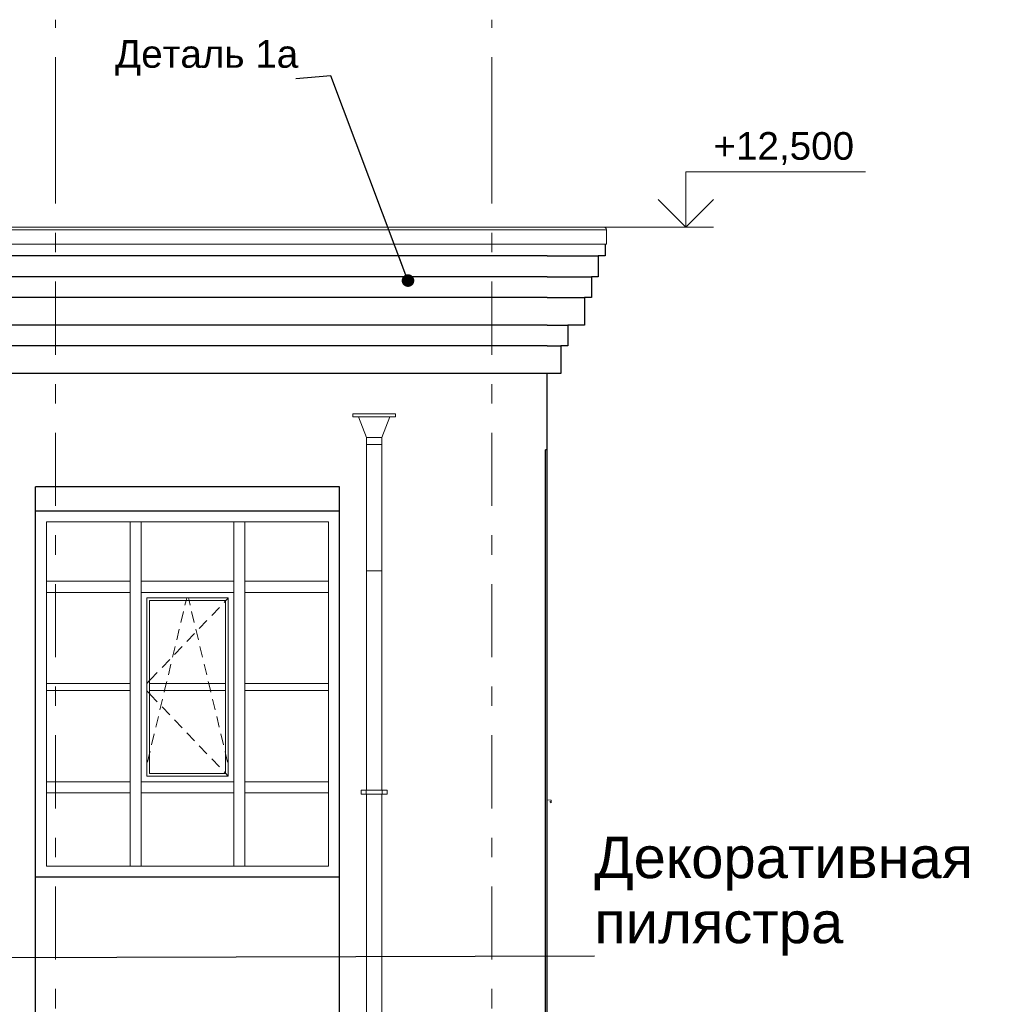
# Model space of a CAD drawing. Header units: millimetres. Extents: x -15683 to 202647, y -7448 to 20513.
# Tile 86 of 114: x 173873 to 180894, y 4201 to 11321. Entities that reach past the tile are written whole.
import ezdxf
from ezdxf.enums import TextEntityAlignment as Align

# ---------------------------------------------------------------- set-up
doc = ezdxf.new("R2010")
doc.units = ezdxf.units.MM
doc.header["$MEASUREMENT"] = 0
doc.set_wipeout_variables(frame=1)
doc.linetypes.add('Wipeout_Contour', pattern=[1000, 0, -1000])
doc.linetypes.add('Штрих-Штриховая', pattern=[1093.611073, 529.166651, -211.666656, 141.111112, -211.666656])
for name, color, linetype in [('1 Молдинги', 7, 'Continuous'), ('Конструктив - Навесные Стены', 7, 'Continuous'), ('Конструктив - Стены Несущие', 7, 'Continuous'), ('Новый_1 ВОДОСТОК', 7, 'Continuous'), ('Новый_1_Конструктив-парапет', 7, 'Continuous'), ('Новый_Окна Archicad', 7, 'Continuous'), ('Окна Archicad', 7, 'Continuous'), ('Размер - Отметка Уровня', 7, 'Continuous'), ('Фартук парапета', 7, 'Continuous'), ('Элемент Модели - Оси', 7, 'Continuous')]:
    doc.layers.add(name, color=color, linetype=linetype)
for name, color, linetype, lineweight in [('1 Молдинги_Ном._пера__21', 7, 'Continuous', 30), ('Аннотация - Выносная Надпись.Фасад фрагмент_Ном._пера__1', 7, 'Continuous', 15), ('Конструктив - Навесные Стены_Ном._пера__120', 7, 'Continuous', 5), ('Конструктив - Стены Несущие_Ном._пера__21', 7, 'Continuous', 30), ('Новый_1 ВОДОСТОК_Ном._пера__120', 7, 'Continuous', 5), ('Новый_1_Конструктив-парапет_Ном._пера__21', 7, 'Continuous', 30), ('Новый_Аннотация - Выносная Надпись.Фасад фрагмент_Ном._пера__1', 7, 'Continuous', 15), ('Новый_Окна Archicad_Ном._пера__120', 7, 'Continuous', 5), ('Окна Archicad_Ном._пера__21', 7, 'Continuous', 30), ('Размер - Отметка Уровня_Ном._пера__120', 7, 'Continuous', 5), ('Фартук парапета_Ном._пера__120', 7, 'Continuous', 5), ('Элемент Модели - Оси_Ном._пера__1', 7, 'Continuous', 15), ('Элемент Модели - Оси_Ном._пера__120', 7, 'Continuous', 5)]:
    doc.layers.add(name, color=color, linetype=linetype, lineweight=lineweight)
doc.styles.add('СГЕНЕРИР_СТИЛЬ_1', font='arial.ttf')
doc.dimstyles.new('СГЕНЕРИР_СТИЛЬ__2', dxfattribs={"dimtxt": 0.18, "dimasz": 182.4, "dimexe": 0.18, "dimexo": 0.0625, "dimgap": 0, "dimtad": 0, "dimtih": 1, "dimtoh": 1, "dimdec": 4, "dimzin": 0, "dimdsep": 46, "dimcen": 0.09, "dimadec": 0, "dimazin": 0, "dimtfac": 1, "dimtdec": 4, "dimtmove": 0, "dimatfit": 3, "dimldrblk": 'ARROWHEAD_11', "dimfxl": 1, "dimtolj": 1, "dimtzin": 0, "dimarcsym": 0})

# ---------------------------------------------------------------- blocks, each defined once
blk = doc.blocks.new('Элемент Разреза_202_3', base_point=(140863.2, -2680.3))
at = {"layer": 'Конструктив - Стены Несущие_Ном._пера__21', "color": 7, "linetype": 'Continuous', "lineweight": 30}
blk.add_line((177687.5, 4869.7), (177687.5, 1169.7), dxfattribs=at)
blk = doc.blocks.new('Элемент Разреза_203_3', base_point=(140863.2, -2680.3))
at = {"layer": 'Конструктив - Стены Несущие_Ном._пера__21', "color": 7, "linetype": 'Continuous', "lineweight": 30}
blk.add_line((173987.5, 2379.8), (173987.5, 4869.7), dxfattribs=at)
blk = doc.blocks.new('Элемент Разреза_205_3', base_point=(140863.2, -2680.3))
at = {"layer": 'Конструктив - Стены Несущие_Ном._пера__21', "color": 7, "linetype": 'Continuous', "lineweight": 30}
blk.add_line((177687.5, 8209.7), (177687.5, 4869.7), dxfattribs=at)
blk = doc.blocks.new('Элемент Разреза_206_3', base_point=(140863.2, -2680.3))
at = {"layer": 'Конструктив - Стены Несущие_Ном._пера__21', "color": 7, "linetype": 'Continuous', "lineweight": 30}
blk.add_line((173987.5, 4869.7), (173987.5, 7943.6), dxfattribs=at)
blk = doc.blocks.new('Элемент Разреза_208_3', base_point=(140863.2, -2680.3))
at = {"layer": 'Новый_1_Конструктив-парапет_Ном._пера__21', "color": 7, "linetype": 'Continuous', "lineweight": 30}
for p, q in [((177687.5, 8762.2), (177687.5, 8209.7)), ((177687.5, 8209.7), (177686.5, 8209.7))]:
    blk.add_line(p, q, dxfattribs=at)
blk = doc.blocks.new('Элемент Разреза_223_3', base_point=(140863.2, -2680.3))
at = {"layer": 'Конструктив - Навесные Стены_Ном._пера__120', "color": 7, "linetype": 'Continuous', "lineweight": 5}
blk.add_line((174672.5, 5199.7), (174067.5, 5199.7), dxfattribs=at)
blk = doc.blocks.new('Элемент Разреза_224_3', base_point=(140863.2, -2680.3))
at = {"layer": 'Конструктив - Навесные Стены_Ном._пера__120', "color": 7, "linetype": 'Continuous', "lineweight": 5}
blk.add_line((175422.5, 5199.7), (174752.5, 5199.7), dxfattribs=at)
blk = doc.blocks.new('Элемент Разреза_225_3', base_point=(140863.2, -2680.3))
at = {"layer": 'Конструктив - Навесные Стены_Ном._пера__120', "color": 7, "linetype": 'Continuous', "lineweight": 5}
for p, q in [((176107.5, 7259.7), (176107.5, 7689.7)), ((176107.5, 7219.7), (176107.5, 7259.7))]:
    blk.add_line(p, q, dxfattribs=at)
blk = doc.blocks.new('Элемент Разреза_226_3', base_point=(140863.2, -2680.3))
at = {"layer": 'Конструктив - Навесные Стены_Ном._пера__120', "color": 7, "linetype": 'Continuous', "lineweight": 5}
blk.add_line((174752.5, 7689.7), (175422.5, 7689.7), dxfattribs=at)
blk = doc.blocks.new('Элемент Разреза_227_3', base_point=(140863.2, -2680.3))
at = {"layer": 'Конструктив - Навесные Стены_Ном._пера__120', "color": 7, "linetype": 'Continuous', "lineweight": 5}
for p, q in [((176107.5, 7179.7), (176107.5, 7219.7)), ((176107.5, 5809.7), (176107.5, 7179.7)), ((176107.5, 5769.7), (176107.5, 5809.7))]:
    blk.add_line(p, q, dxfattribs=at)
blk = doc.blocks.new('Элемент Разреза_228_3', base_point=(140863.2, -2680.3))
at = {"layer": 'Конструктив - Навесные Стены_Ном._пера__120', "color": 7, "linetype": 'Continuous', "lineweight": 5}
for p, q in [((174067.5, 7179.7), (174067.5, 7219.7)), ((174067.5, 5809.7), (174067.5, 7179.7)), ((174067.5, 5769.7), (174067.5, 5809.7))]:
    blk.add_line(p, q, dxfattribs=at)
blk = doc.blocks.new('Элемент Разреза_229_3', base_point=(140863.2, -2680.3))
at = {"layer": 'Конструктив - Навесные Стены_Ном._пера__120', "color": 7, "linetype": 'Continuous', "lineweight": 5}
blk.add_line((175502.5, 7689.7), (176107.5, 7689.7), dxfattribs=at)
blk = doc.blocks.new('Элемент Разреза_230_3', base_point=(140863.2, -2680.3))
at = {"layer": 'Конструктив - Навесные Стены_Ном._пера__120', "color": 7, "linetype": 'Continuous', "lineweight": 5}
blk.add_line((174067.5, 7689.7), (174672.5, 7689.7), dxfattribs=at)
blk = doc.blocks.new('Элемент Разреза_231_3', base_point=(140863.2, -2680.3))
at = {"layer": 'Конструктив - Навесные Стены_Ном._пера__120', "color": 7, "linetype": 'Continuous', "lineweight": 5}
blk.add_line((174067.5, 5199.7), (174067.5, 5729.7), dxfattribs=at)
blk = doc.blocks.new('Элемент Разреза_232_3', base_point=(140863.2, -2680.3))
at = {"layer": 'Конструктив - Навесные Стены_Ном._пера__120', "color": 7, "linetype": 'Continuous', "lineweight": 5}
blk.add_line((176107.5, 5199.7), (175502.5, 5199.7), dxfattribs=at)
blk = doc.blocks.new('Элемент Разреза_233_3', base_point=(140863.2, -2680.3))
at = {"layer": 'Конструктив - Навесные Стены_Ном._пера__120', "color": 7, "linetype": 'Continuous', "lineweight": 5}
blk.add_line((176107.5, 5199.7), (176107.5, 5729.7), dxfattribs=at)
blk = doc.blocks.new('Элемент Разреза_234_3', base_point=(140863.2, -2680.3))
at = {"layer": 'Конструктив - Навесные Стены_Ном._пера__120', "color": 7, "linetype": 'Continuous', "lineweight": 5}
for p, q in [((175422.5, 5199.7), (175422.5, 5729.7)), ((175502.5, 5199.7), (175502.5, 5729.7)), ((175502.5, 5199.7), (175422.5, 5199.7))]:
    blk.add_line(p, q, dxfattribs=at)
blk = doc.blocks.new('Элемент Разреза_235_3', base_point=(140863.2, -2680.3))
at = {"layer": 'Конструктив - Навесные Стены_Ном._пера__120', "color": 7, "linetype": 'Continuous', "lineweight": 5}
for p, q in [((174672.5, 5199.7), (174672.5, 5729.7)), ((174752.5, 5199.7), (174752.5, 5729.7)), ((174752.5, 5199.7), (174672.5, 5199.7))]:
    blk.add_line(p, q, dxfattribs=at)
blk = doc.blocks.new('Элемент Разреза_236_3', base_point=(140863.2, -2680.3))
at = {"layer": 'Конструктив - Навесные Стены_Ном._пера__120', "color": 7, "linetype": 'Continuous', "lineweight": 5}
for p, q in [((176107.5, 5809.7), (175502.5, 5809.7)), ((175502.5, 5729.7), (175502.5, 5769.7)), ((176107.5, 5769.7), (176107.5, 5729.7)), ((176107.5, 5729.7), (175502.5, 5729.7))]:
    blk.add_line(p, q, dxfattribs=at)
blk = doc.blocks.new('Элемент Разреза_237_3', base_point=(140863.2, -2680.3))
at = {"layer": 'Конструктив - Навесные Стены_Ном._пера__120', "color": 7, "linetype": 'Continuous', "lineweight": 5}
for p, q in [((175422.5, 5809.7), (174752.5, 5809.7)), ((174752.5, 5729.7), (174752.5, 5769.7)), ((175422.5, 5769.7), (175422.5, 5729.7)), ((175422.5, 5729.7), (174752.5, 5729.7))]:
    blk.add_line(p, q, dxfattribs=at)
blk = doc.blocks.new('Элемент Разреза_238_3', base_point=(140863.2, -2680.3))
at = {"layer": 'Конструктив - Навесные Стены_Ном._пера__120', "color": 7, "linetype": 'Continuous', "lineweight": 5}
for p, q in [((174672.5, 5809.7), (174067.5, 5809.7)), ((174067.5, 5729.7), (174067.5, 5769.7)), ((174672.5, 5769.7), (174672.5, 5729.7)), ((174672.5, 5729.7), (174067.5, 5729.7))]:
    blk.add_line(p, q, dxfattribs=at)
blk = doc.blocks.new('Элемент Разреза_242_3', base_point=(140863.2, -2680.3))
at = {"layer": 'Конструктив - Навесные Стены_Ном._пера__120', "color": 7, "linetype": 'Continuous', "lineweight": 5}
for p, q in [((175502.5, 6519.7), (176107.5, 6519.7)), ((176107.5, 6469.7), (175502.5, 6469.7))]:
    blk.add_line(p, q, dxfattribs=at)
blk = doc.blocks.new('Элемент Разреза_243_3', base_point=(140863.2, -2680.3))
at = {"layer": 'Конструктив - Навесные Стены_Ном._пера__120', "color": 7, "linetype": 'Continuous', "lineweight": 5}
for p, q in [((174792.5, 7139.7), (174792.5, 5849.7)), ((175382.5, 7139.7), (174792.5, 7139.7)), ((175076.7, 7119.7), (175081.5, 7139.7)), ((175098.2, 7119.7), (175093.4, 7139.7)), ((175382.5, 7138.5), (175362.5, 7117.6)), ((175382.5, 5849.7), (175382.5, 7139.7)), ((175362.5, 7119.7), (174812.5, 7119.7)), ((174812.5, 7119.7), (174812.5, 6519.7)), ((175068.9, 7086.9), (175076.7, 7119.7)), ((175106.1, 7086.9), (175098.2, 7119.7)), ((175317.7, 7070.7), (175262.4, 7012.8)), ((175362.5, 7117.6), (175352.2, 7106.8)), ((175362.5, 6519.7), (175362.5, 7119.7)), ((175039.2, 6962.7), (175057.8, 7040.5)), ((175135.7, 6962.7), (175117.1, 7040.5)), ((175009, 6836.2), (175027.6, 6914)), ((175165.9, 6836.2), (175147.3, 6914)), ((175227.9, 6976.7), (175172.6, 6918.8)), ((175138.1, 6882.7), (175082.8, 6824.8)), ((174978.8, 6709.8), (174997.4, 6787.6)), ((175048.3, 6788.6), (174993, 6730.8)), ((175196.1, 6709.8), (175177.5, 6787.6)), ((174958.5, 6694.6), (174903.2, 6636.8)), ((174948.7, 6583.3), (174967.2, 6661.1)), ((175226.3, 6583.3), (175207.7, 6661.1)), ((174822.7, 6552.5), (174812.5, 6541.8)), ((174868.7, 6600.6), (174822.7, 6552.5)), ((174812.5, 6541.8), (174792.5, 6520.8)), ((174812.5, 6469.7), (174812.5, 6519.7)), ((174812.5, 6519.7), (175362.5, 6519.7)), ((174921.5, 6469.7), (174933.4, 6519.7)), ((174933.4, 6519.7), (174937, 6534.7)), ((175241.5, 6519.7), (175237.9, 6534.7)), ((175253.4, 6469.7), (175241.5, 6519.7)), ((175362.5, 6519.7), (175362.5, 6469.7)), ((174812.5, 6447.6), (174792.5, 6468.5)), ((175362.5, 6469.7), (174812.5, 6469.7)), ((174812.5, 6469.7), (174812.5, 5869.7)), ((174822.7, 6436.8), (174812.5, 6447.6)), ((174868.7, 6388.7), (174822.7, 6436.8)), ((174888.3, 6330.4), (174906.8, 6408.3)), ((174918.5, 6456.9), (174921.5, 6469.7)), ((175256.5, 6456.9), (175253.4, 6469.7)), ((175286.7, 6330.4), (175268.1, 6408.3)), ((175362.5, 5869.7), (175362.5, 6469.7)), ((174958.5, 6294.7), (174903.2, 6352.5)), ((174858.1, 6204), (174876.6, 6281.8)), ((175316.9, 6204), (175298.3, 6281.8)), ((175048.3, 6200.7), (174993, 6258.5)), ((174827.9, 6077.6), (174846.5, 6155.4)), ((175138.1, 6106.7), (175082.8, 6164.5)), ((175347.1, 6077.6), (175328.5, 6155.4)), ((175227.9, 6012.7), (175172.6, 6070.5)), ((174797.7, 5951.1), (174812.5, 6013.1)), ((174812.5, 6013.1), (174816.3, 6028.9)), ((175362.5, 6013.1), (175358.7, 6028.9)), ((175377.3, 5951.1), (175362.5, 6013.1)), ((175317.7, 5918.7), (175262.4, 5976.5)), ((174792.5, 5849.7), (175382.5, 5849.7)), ((174812.5, 5869.7), (175362.5, 5869.7)), ((175362.5, 5871.8), (175352.2, 5882.5)), ((175382.5, 5850.8), (175362.5, 5871.8))]:
    blk.add_line(p, q, dxfattribs=at)
blk = doc.blocks.new('Элемент Разреза_244_3', base_point=(140863.2, -2680.3))
at = {"layer": 'Конструктив - Навесные Стены_Ном._пера__120', "color": 7, "linetype": 'Continuous', "lineweight": 5}
for p, q in [((174067.5, 6519.7), (174672.5, 6519.7)), ((174672.5, 6469.7), (174067.5, 6469.7))]:
    blk.add_line(p, q, dxfattribs=at)
blk = doc.blocks.new('Элемент Разреза_245_3', base_point=(140863.2, -2680.3))
at = {"layer": 'Конструктив - Навесные Стены_Ном._пера__120', "color": 7, "linetype": 'Continuous', "lineweight": 5}
for p, q in [((175422.5, 5769.7), (175422.5, 7179.7)), ((175502.5, 5809.7), (175502.5, 7179.7)), ((175502.5, 5769.7), (175502.5, 5809.7))]:
    blk.add_line(p, q, dxfattribs=at)
blk = doc.blocks.new('Элемент Разреза_246_3', base_point=(140863.2, -2680.3))
at = {"layer": 'Конструктив - Навесные Стены_Ном._пера__120', "color": 7, "linetype": 'Continuous', "lineweight": 5}
for p, q in [((174672.5, 5809.7), (174672.5, 7179.7)), ((174752.5, 5809.7), (174752.5, 7179.7)), ((174672.5, 5769.7), (174672.5, 5809.7)), ((174752.5, 5769.7), (174752.5, 5809.7))]:
    blk.add_line(p, q, dxfattribs=at)
blk = doc.blocks.new('Элемент Разреза_247_3', base_point=(140863.2, -2680.3))
at = {"layer": 'Конструктив - Навесные Стены_Ном._пера__120', "color": 7, "linetype": 'Continuous', "lineweight": 5}
for p, q in [((176107.5, 7259.7), (175502.5, 7259.7)), ((175502.5, 7179.7), (175502.5, 7219.7)), ((176107.5, 7179.7), (175502.5, 7179.7))]:
    blk.add_line(p, q, dxfattribs=at)
blk = doc.blocks.new('Элемент Разреза_248_3', base_point=(140863.2, -2680.3))
at = {"layer": 'Конструктив - Навесные Стены_Ном._пера__120', "color": 7, "linetype": 'Continuous', "lineweight": 5}
for p, q in [((175422.5, 7259.7), (174752.5, 7259.7)), ((174752.5, 7179.7), (174752.5, 7219.7)), ((175422.5, 7219.7), (175422.5, 7179.7)), ((175422.5, 7179.7), (174752.5, 7179.7))]:
    blk.add_line(p, q, dxfattribs=at)
blk = doc.blocks.new('Элемент Разреза_249_3', base_point=(140863.2, -2680.3))
at = {"layer": 'Конструктив - Навесные Стены_Ном._пера__120', "color": 7, "linetype": 'Continuous', "lineweight": 5}
for p, q in [((174672.5, 7259.7), (174067.5, 7259.7)), ((174672.5, 7219.7), (174672.5, 7179.7)), ((174672.5, 7179.7), (174067.5, 7179.7))]:
    blk.add_line(p, q, dxfattribs=at)
blk = doc.blocks.new('Элемент Разреза_250_3', base_point=(140863.2, -2680.3))
at = {"layer": 'Конструктив - Навесные Стены_Ном._пера__120', "color": 7, "linetype": 'Continuous', "lineweight": 5}
for p, q in [((175422.5, 7259.7), (175422.5, 7689.7)), ((175422.5, 7689.7), (175502.5, 7689.7)), ((175502.5, 7259.7), (175502.5, 7689.7)), ((175422.5, 7219.7), (175422.5, 7259.7)), ((175502.5, 7219.7), (175502.5, 7259.7))]:
    blk.add_line(p, q, dxfattribs=at)
blk = doc.blocks.new('Элемент Разреза_251_3', base_point=(140863.2, -2680.3))
at = {"layer": 'Конструктив - Навесные Стены_Ном._пера__120', "color": 7, "linetype": 'Continuous', "lineweight": 5}
for p, q in [((174672.5, 7259.7), (174672.5, 7689.7)), ((174672.5, 7689.7), (174752.5, 7689.7)), ((174752.5, 7259.7), (174752.5, 7689.7)), ((174672.5, 7219.7), (174672.5, 7259.7)), ((174752.5, 7219.7), (174752.5, 7259.7))]:
    blk.add_line(p, q, dxfattribs=at)
blk = doc.blocks.new('Элемент Разреза_255_3', base_point=(140863.2, -2680.3))
at = {"layer": 'Конструктив - Навесные Стены_Ном._пера__120', "color": 7, "linetype": 'Continuous', "lineweight": 5}
for p, q in [((174067.5, 7259.7), (174067.5, 7689.7)), ((174067.5, 7219.7), (174067.5, 7259.7))]:
    blk.add_line(p, q, dxfattribs=at)
blk = doc.blocks.new('Элемент Разреза_316_3', base_point=(140863.2, -2680.3))
at = {"layer": 'Конструктив - Стены Несущие_Ном._пера__21', "color": 7, "linetype": 'Continuous', "lineweight": 30}
for p, q in [((176187.5, 1169.7), (176187.5, 4869.7)), ((177677.5, 1169.7), (177677.5, 4869.7))]:
    blk.add_line(p, q, dxfattribs=at)
blk = doc.blocks.new('Элемент Разреза_317_3', base_point=(140863.2, -2680.3))
at = {"layer": 'Окна Archicad_Ном._пера__21', "color": 7, "linetype": 'Continuous', "lineweight": 30}
for p, q in [((173987.5, 7769.7), (176187.5, 7769.7)), ((176187.5, 5119.7), (173987.5, 5119.7))]:
    blk.add_line(p, q, dxfattribs=at)
blk = doc.blocks.new('Элемент Разреза_319_3', base_point=(140863.2, -2680.3))
at = {"layer": 'Конструктив - Стены Несущие_Ном._пера__21', "color": 7, "linetype": 'Continuous', "lineweight": 30}
for p, q in [((177677.5, 4869.7), (177677.5, 8209.7)), ((176187.5, 4869.7), (176187.5, 7943.6))]:
    blk.add_line(p, q, dxfattribs=at)
blk = doc.blocks.new('Элемент Разреза_325_3', base_point=(140863.2, -2680.3))
at = {"layer": 'Новый_Окна Archicad_Ном._пера__120', "color": 7, "linetype": 'Continuous', "lineweight": 5}
for p, q in [((177687.5, 5679.7), (177717.5, 5677.8)), ((177717.5, 5657.8), (177707.5, 5667.8)), ((177717.5, 5677.8), (177717.5, 5657.8))]:
    blk.add_line(p, q, dxfattribs=at)
blk = doc.blocks.new('Элемент Разреза_346_3', base_point=(140863.2, -2680.3))
at = {"layer": 'Фартук парапета_Ном._пера__120', "color": 7, "linetype": 'Continuous', "lineweight": 5}
for p, q in [((178099, 9819.6), (171487.5, 9819.6)), ((178117.5, 9802.2), (171487.5, 9802.2)), ((178108.1, 9817.7), (178099, 9819.6)), ((178115, 9811.3), (178108.1, 9817.7)), ((178117.5, 9802.2), (178115, 9811.3)), ((178117.5, 9696.8), (178117.5, 9802.2)), ((178117.5, 9696.8), (171347.5, 9696.8))]:
    blk.add_line(p, q, dxfattribs=at)
blk = doc.blocks.new('Элемент Разреза_348_3', base_point=(140863.2, -2680.3))
at = {"layer": 'Новый_1 ВОДОСТОК_Ном._пера__120', "color": 7, "linetype": 'Continuous', "lineweight": 5}
for p, q in [((176592.5, 8469.7), (176282.5, 8469.7)), ((176282.5, 8449.7), (176282.5, 8469.7)), ((176592.5, 8449.7), (176282.5, 8449.7)), ((176382.5, 8299.7), (176325.3, 8449.7)), ((176549.6, 8449.7), (176492.5, 8299.7)), ((176592.5, 8469.7), (176592.5, 8449.7)), ((176492.5, 8299.7), (176382.5, 8299.7)), ((176382.5, 8249.7), (176382.5, 8299.7)), ((176492.5, 8299.7), (176492.5, 8249.7)), ((176382.5, 8249.7), (176382.5, 7659.4)), ((176492.5, 8249.7), (176382.5, 8249.7)), ((176492.5, 8249.7), (176492.5, 7659.4)), ((176382.5, 7659.4), (176382.5, 7444.8)), ((176492.5, 7659.4), (176492.5, 7444.8)), ((176382.5, 7444.8), (176382.5, 7334.8)), ((176492.5, 7444.8), (176492.5, 7334.8)), ((176382.5, 7334.8), (176382.5, 5749.3)), ((176382.5, 7334.8), (176386.7, 7334.8)), ((176386.7, 7334.8), (176398.6, 7334.8)), ((176398.6, 7334.8), (176416.4, 7334.8)), ((176416.4, 7334.8), (176437.5, 7334.8)), ((176437.5, 7334.8), (176458.5, 7334.8)), ((176458.5, 7334.8), (176476.4, 7334.8)), ((176476.4, 7334.8), (176488.3, 7334.8)), ((176488.3, 7334.8), (176492.5, 7334.8)), ((176492.5, 7334.8), (176492.5, 5749.3)), ((176380.5, 5749.3), (176342.5, 5749.3)), ((176342.5, 5719.3), (176342.5, 5749.3)), ((176380.5, 5719.3), (176342.5, 5719.3)), ((176384.8, 5749.3), (176380.5, 5749.3)), ((176380.5, 5719.3), (176380.5, 5749.3)), ((176384.8, 5719.3), (176380.5, 5719.3)), ((176382.5, 5719.3), (176382.5, 3749.3)), ((176397.2, 5749.3), (176384.8, 5749.3)), ((176397.2, 5719.3), (176384.8, 5719.3)), ((176415.7, 5749.3), (176397.2, 5749.3)), ((176415.7, 5719.3), (176397.2, 5719.3)), ((176437.5, 5749.3), (176415.7, 5749.3)), ((176437.5, 5719.3), (176415.7, 5719.3)), ((176459.3, 5749.3), (176437.5, 5749.3)), ((176459.3, 5719.3), (176437.5, 5719.3)), ((176477.8, 5749.3), (176459.3, 5749.3)), ((176477.8, 5719.3), (176459.3, 5719.3)), ((176490.1, 5749.3), (176477.8, 5749.3)), ((176490.1, 5719.3), (176477.8, 5719.3)), ((176494.5, 5749.3), (176490.1, 5749.3)), ((176494.5, 5719.3), (176490.1, 5719.3)), ((176492.5, 5719.3), (176492.5, 3749.3)), ((176532.5, 5749.3), (176494.5, 5749.3)), ((176494.5, 5719.3), (176494.5, 5749.3)), ((176532.5, 5719.3), (176494.5, 5719.3)), ((176532.5, 5719.3), (176532.5, 5749.3))]:
    blk.add_line(p, q, dxfattribs=at)
blk = doc.blocks.new('Элемент Разреза_352_3', base_point=(140863.2, -2680.3))
at = {"layer": '1 Молдинги_Ном._пера__21', "color": 7, "linetype": 'Continuous', "lineweight": 30}
for p, q in [((178108.5, 9696.8), (178108.5, 9612.2)), ((177688.5, 9612.2), (178058.5, 9612.2)), ((178058.5, 9612.2), (178058.5, 9462.2)), ((178108.5, 9612.2), (178058.5, 9612.2)), ((177688.5, 9462.2), (178008.5, 9462.2)), ((178008.5, 9462.2), (178008.5, 9312.2)), ((178058.5, 9462.2), (178008.5, 9462.2)), ((177688.5, 9312.2), (177958.5, 9312.2)), ((177958.5, 9312.2), (177958.5, 9112.2)), ((178008.5, 9312.2), (177958.5, 9312.2)), ((177688.5, 9112.2), (177838.5, 9112.2)), ((177838.5, 9112.2), (177838.5, 8962.2)), ((177958.5, 9112.2), (177838.5, 9112.2)), ((177688.5, 8962.2), (177788.5, 8962.2)), ((177788.5, 8962.2), (177788.5, 8762.2)), ((177838.5, 8962.2), (177788.5, 8962.2)), ((177788.5, 8762.2), (177688.5, 8762.2))]:
    blk.add_line(p, q, dxfattribs=at)
blk = doc.blocks.new('Элемент Разреза_353_3', base_point=(140863.2, -2680.3))
at = {"layer": '1 Молдинги_Ном._пера__21', "color": 7, "linetype": 'Continuous', "lineweight": 30}
for p, q in [((177688.5, 9612.2), (171347.5, 9612.2)), ((177688.5, 9462.2), (171297.5, 9462.2)), ((177688.5, 9312.2), (171247.5, 9312.2)), ((177688.5, 9112.2), (171197.5, 9112.2)), ((177688.5, 8962.2), (171077.5, 8962.2)), ((177688.5, 8762.2), (171027.5, 8762.2))]:
    blk.add_line(p, q, dxfattribs=at)
blk = doc.blocks.new('Элемент Разреза_380_3', base_point=(140863.2, -2680.3))
at = {"layer": 'Новый_1_Конструктив-парапет_Ном._пера__21', "color": 7, "linetype": 'Continuous', "lineweight": 30}
blk.add_line((176187.5, 7943.6), (173987.5, 7943.6), dxfattribs=at)
blk = doc.blocks.new('Элемент Разреза_381_3', base_point=(140863.2, -2680.3))
at = {"layer": 'Новый_1_Конструктив-парапет_Ном._пера__21', "color": 7, "linetype": 'Continuous', "lineweight": 30}
blk.add_line((177686.5, 8209.7), (177677.5, 8209.7), dxfattribs=at)
blk = doc.blocks.new('Стандартный Маркер Сетки[32]_3', base_point=(174132.5, 11320.7))
at = {"layer": 'Элемент Модели - Оси_Ном._пера__120', "color": 7, "linetype": 'Штрих-Штриховая', "lineweight": 5}
for q in [(174132.5, 11320.7), (174132.5, -4880.3)]:
    blk.add_line((174132.5, 10520.7), q, dxfattribs=at)
at = {"layer": 'Элемент Модели - Оси_Ном._пера__1', "color": 7, "lineweight": 15, "style": 'СГЕНЕРИР_СТИЛЬ_1'}
blk.add_attdef('AC_MarkerText_1', text='', height=350, rotation=360, dxfattribs=at).set_placement((174132.5, -5980.3), align=Align.TOP_CENTER)
blk = doc.blocks.new('Стандартный Маркер Сетки[33]_3', base_point=(174132.5, 11320.7))
at = {"layer": 'Элемент Модели - Оси_Ном._пера__120', "color": 7, "linetype": 'Штрих-Штриховая', "lineweight": 5}
for q in [(174132.5, 11320.7), (174132.5, -4880.3)]:
    blk.add_line((174132.5, 10520.7), q, dxfattribs=at)
at = {"layer": 'Элемент Модели - Оси_Ном._пера__1', "color": 7, "lineweight": 15, "style": 'СГЕНЕРИР_СТИЛЬ_1'}
blk.add_attdef('AC_MarkerText_1', text='', height=350, rotation=360, dxfattribs=at).set_placement((174132.5, -5980.3), align=Align.TOP_CENTER)
blk = doc.blocks.new('Стандартный Маркер Сетки[34]_3', base_point=(177287.5, 11320.7))
at = {"layer": 'Элемент Модели - Оси_Ном._пера__120', "color": 7, "linetype": 'Штрих-Штриховая', "lineweight": 5}
for q in [(177287.5, 11320.7), (177287.5, -4880.3)]:
    blk.add_line((177287.5, 10520.7), q, dxfattribs=at)
at = {"layer": 'Элемент Модели - Оси_Ном._пера__1', "color": 7, "lineweight": 15, "style": 'СГЕНЕРИР_СТИЛЬ_1'}
blk.add_attdef('AC_MarkerText_1', text='', height=350, rotation=360, dxfattribs=at).set_placement((177287.5, -5980.3), align=Align.TOP_CENTER)
blk = doc.blocks.new('Стандартный Маркер Сетки[35]_3', base_point=(177287.5, 11320.7))
at = {"layer": 'Элемент Модели - Оси_Ном._пера__120', "color": 7, "linetype": 'Штрих-Штриховая', "lineweight": 5}
for q in [(177287.5, 11320.7), (177287.5, -4880.3)]:
    blk.add_line((177287.5, 10520.7), q, dxfattribs=at)
at = {"layer": 'Элемент Модели - Оси_Ном._пера__1', "color": 7, "lineweight": 15, "style": 'СГЕНЕРИР_СТИЛЬ_1'}
blk.add_attdef('AC_MarkerText_1', text='', height=350, rotation=360, dxfattribs=at).set_placement((177287.5, -5980.3), align=Align.TOP_CENTER)
blk = doc.blocks.new('ARROWHEAD_11')
at = {"color": 0, "linetype": 'Continuous', "lineweight": 0}
blk.add_line((0, 0), (-1, 0), dxfattribs=at)
at = {"color": 0, "linetype": 'Continuous', "lineweight": 0, "const_width": 0.25, "flags": 128}
blk.add_lwpolyline([(-0.125, 0, 1), (0.125, 0, 1)], format="xyb", close=True, dxfattribs=at)
blk = doc.blocks.new('Отметка высоты (ГОСТ)[39]_3', base_point=(178691.3, 9819.7))
at = {"layer": 'Размер - Отметка Уровня_Ном._пера__120', "color": 7, "linetype": 'Continuous', "lineweight": 5}
for p, q in [((178691.3, 9819.7), (178691.3, 10219.7)), ((178691.3, 10219.7), (179990.4, 10219.7)), ((178691.3, 9819.7), (178491.3, 10019.7)), ((178691.3, 9819.7), (178891.3, 10019.7)), ((178018.5, 9819.7), (178891.3, 9819.7))]:
    blk.add_line(p, q, dxfattribs=at)
at = {"layer": 'Размер - Отметка Уровня_Ном._пера__120', "color": 7, "lineweight": 5, "insert": (178891.3, 10249.4), "char_height": 200, "attachment_point": 7, "style": 'СГЕНЕРИР_СТИЛЬ_1'}
blk.add_mtext('\\A1;+12,500{\\H0.66x;\\S^  ;}', dxfattribs=at)
at = {"layer": 'Размер - Отметка Уровня_Ном._пера__120', "color": 7, "lineweight": 5, "style": 'СГЕНЕРИР_СТИЛЬ_1'}
blk.add_attdef('addText', text='', height=150, dxfattribs=at).set_placement((178951.3, 9984), align=Align.BOTTOM_LEFT)

msp = doc.modelspace()

# ---------------------------------------------------------------- block references
at = {"layer": '1 Молдинги', "lineweight": 0}
for name in ['Элемент Разреза_352_3', 'Элемент Разреза_353_3']:
    msp.add_blockref(name, (140863.2, -2680.3), dxfattribs=at)
at = {"layer": 'Конструктив - Навесные Стены', "lineweight": 0}
for name in ['Элемент Разреза_230_3', 'Элемент Разреза_255_3', 'Элемент Разреза_251_3', 'Элемент Разреза_226_3', 'Элемент Разреза_250_3', 'Элемент Разреза_229_3', 'Элемент Разреза_225_3', 'Элемент Разреза_249_3', 'Элемент Разреза_228_3', 'Элемент Разреза_248_3', 'Элемент Разреза_247_3', 'Элемент Разреза_227_3', 'Элемент Разреза_246_3', 'Элемент Разреза_243_3', 'Элемент Разреза_245_3', 'Элемент Разреза_244_3', 'Элемент Разреза_242_3', 'Элемент Разреза_238_3', 'Элемент Разреза_237_3', 'Элемент Разреза_236_3', 'Элемент Разреза_231_3', 'Элемент Разреза_235_3', 'Элемент Разреза_234_3', 'Элемент Разреза_233_3', 'Элемент Разреза_223_3', 'Элемент Разреза_224_3', 'Элемент Разреза_232_3']:
    msp.add_blockref(name, (140863.2, -2680.3), dxfattribs=at)
at = {"layer": 'Конструктив - Стены Несущие', "lineweight": 0}
for name in ['Элемент Разреза_319_3', 'Элемент Разреза_205_3', 'Элемент Разреза_206_3', 'Элемент Разреза_203_3', 'Элемент Разреза_316_3', 'Элемент Разреза_202_3']:
    msp.add_blockref(name, (140863.2, -2680.3), dxfattribs=at)
at = {"layer": 'Новый_1 ВОДОСТОК', "lineweight": 0}
msp.add_blockref('Элемент Разреза_348_3', (140863.2, -2680.3), dxfattribs=at)
at = {"layer": 'Новый_1_Конструктив-парапет', "lineweight": 0}
for name in ['Элемент Разреза_208_3', 'Элемент Разреза_381_3', 'Элемент Разреза_380_3']:
    msp.add_blockref(name, (140863.2, -2680.3), dxfattribs=at)
at = {"layer": 'Новый_Окна Archicad', "lineweight": 0}
msp.add_blockref('Элемент Разреза_325_3', (140863.2, -2680.3), dxfattribs=at)
at = {"layer": 'Окна Archicad', "lineweight": 0}
msp.add_blockref('Элемент Разреза_317_3', (140863.2, -2680.3), dxfattribs=at)
at = {"layer": 'Размер - Отметка Уровня', "color": 7, "linetype": 'Continuous', "lineweight": 5}
msp.add_blockref('Отметка высоты (ГОСТ)[39]_3', (178691.3, 9819.7), dxfattribs=at)
at = {"layer": 'Фартук парапета', "lineweight": 0}
msp.add_blockref('Элемент Разреза_346_3', (140863.2, -2680.3), dxfattribs=at)
at = {"layer": 'Элемент Модели - Оси', "color": 7, "linetype": 'Continuous', "lineweight": 5}
for name, p in [('Стандартный Маркер Сетки[32]_3', (174132.5, 11320.7)), ('Стандартный Маркер Сетки[33]_3', (174132.5, 11320.7)), ('Стандартный Маркер Сетки[34]_3', (177287.5, 11320.7)), ('Стандартный Маркер Сетки[35]_3', (177287.5, 11320.7))]:
    msp.add_blockref(name, p, dxfattribs=at)

# ---------------------------------------------------------------- texts
at = {"layer": 'Новый_Аннотация - Выносная Надпись.Фасад фрагмент_Ном._пера__1', "color": 7, "linetype": 'Continuous', "lineweight": 15, "insert": (178030.4, 4552), "char_height": 300, "width": 2940.716, "attachment_point": 7, "line_spacing_factor": 0.940343, "style": 'СГЕНЕРИР_СТИЛЬ_1'}
msp.add_mtext('\\A1;Декоративная пилястра', dxfattribs=at)

# ---------------------------------------------------------------- leaders
at = {"layer": 'Новый_Аннотация - Выносная Надпись.Фасад фрагмент_Ном._пера__1', "color": 7, "linetype": 'Continuous', "lineweight": 15, "annotation_type": 0, "has_hookline": 1, "hookline_direction": 0, "text_width": 2711.5}
msp.add_leader([(170938.8, 4530.9), (178030.4, 4552)], dimstyle='СГЕНЕРИР_СТИЛЬ__2', dxfattribs=at)

# ---------------------------------------------------------------- next in the draw order: wipeouts: each hides what was drawn before it
at = {"color": 7, "linetype": 'Wipeout_Contour', "lineweight": 15, "ltscale": 702294.792255}
msp.add_wipeout([(174581.3, 11206.9), (175869.8, 11206.9), (175869.8, 10892.6), (174581.3, 10892.6)], dxfattribs=at).dxf.layer = 'Аннотация - Выносная Надпись.Фасад фрагмент_Ном._пера__1'

# ---------------------------------------------------------------- next in the draw order: texts
at = {"layer": 'Аннотация - Выносная Надпись.Фасад фрагмент_Ном._пера__1', "color": 7, "linetype": 'Continuous', "lineweight": 15, "insert": (175225.6, 10915.3), "char_height": 200, "attachment_point": 8, "style": 'СГЕНЕРИР_СТИЛЬ_1'}
msp.add_mtext('\\A1;Деталь 1а', dxfattribs=at)

# ---------------------------------------------------------------- next in the draw order: leaders
at = {"layer": 'Аннотация - Выносная Надпись.Фасад фрагмент_Ном._пера__1', "color": 7, "linetype": 'Continuous', "lineweight": 15, "annotation_type": 0, "has_hookline": 1, "hookline_direction": 1, "text_width": 1313.1}
msp.add_leader([(176682.1, 9434.2), (176124.4, 10915.3), (175869.8, 10892.6)], dimstyle='СГЕНЕРИР_СТИЛЬ__2', dxfattribs=at)

doc.saveas('drawing.dxf')
